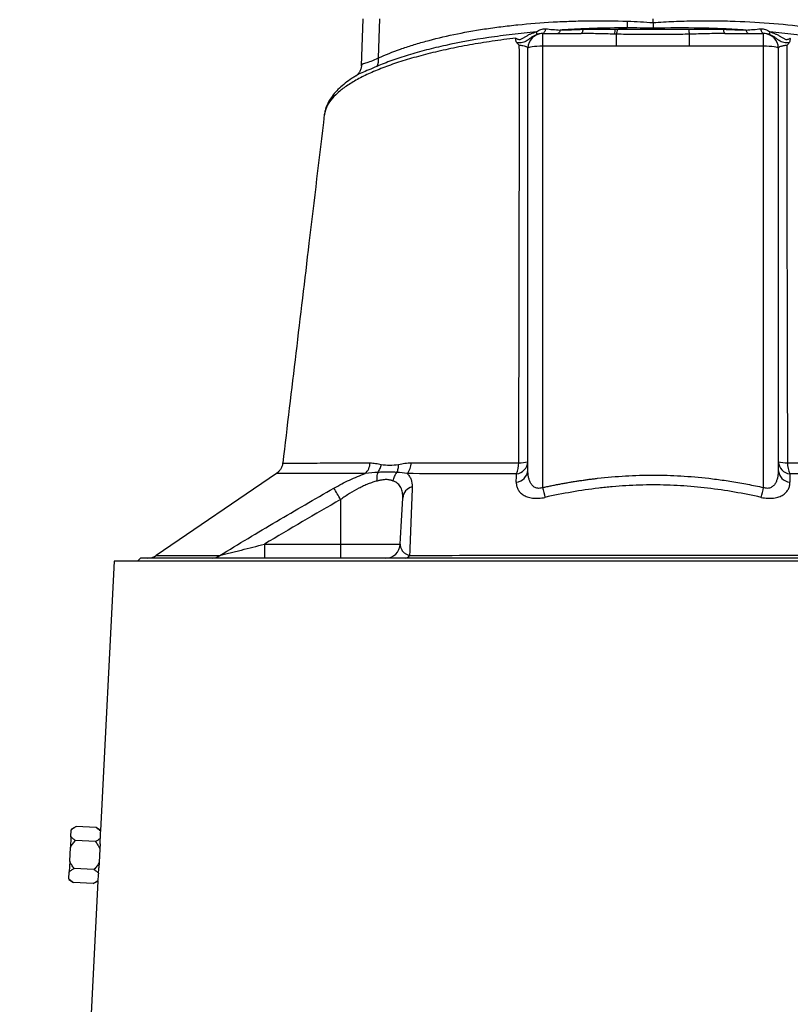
# Model space of a CAD drawing. Header units: millimetres. Extents: x 2434 to 3492, y 1333 to 4508.
# Tile 9 of 11: x 2499 to 3022, y 3318 to 3986. Entities that reach past the tile are written whole.
import ezdxf

# ---------------------------------------------------------------- set-up
doc = ezdxf.new("R2010")
doc.units = ezdxf.units.MM
doc.header["$LTSCALE"] = 2

msp = doc.modelspace()

# ---------------------------------------------------------------- linework, layer by layer
at = {"color": 7, "linetype": 'Continuous', "lineweight": 25}
for p, q in [((2731.96, 3986.33), (2730.84, 3954.51)), ((2742.56, 3959.8), (2743.34, 3986.33)), ((2928.93, 3983.76), (2928.93, 3986.33)), ((2853.93, 3976.33), (2853.93, 3967.73)), ((2853.93, 3976.33), (2880.06, 3976.33)), ((2904.16, 3967.73), (2904.16, 3975.87)), ((2953.7, 3967.73), (2953.7, 3975.87)), ((2977.8, 3976.33), (3003.93, 3976.33)), ((3003.93, 3967.73), (3003.93, 3976.33)), ((2843.93, 3679.93), (2843.93, 3966.33)), ((2853.93, 3967.73), (2853.93, 3668.25)), ((2904.16, 3967.73), (2853.93, 3967.73)), ((3003.93, 3967.73), (2953.7, 3967.73)), ((3003.93, 3668.25), (3003.93, 3967.73)), ((3013.93, 3966.33), (3013.93, 3679.93)), ((2677.7, 3684.85), (2677.71, 3684.85)), ((2673.34, 3677.86), (2591.66, 3622.2)), ((2716.8, 3660.09), (2716.8, 3629.81)), ((2665.15, 3629.81), (2665.15, 3620.33)), ((2665.15, 3629.81), (2716.8, 3629.81)), ((2716.8, 3629.81), (2757.3, 3629.81)), ((2716.8, 3629.81), (2716.8, 3620.33)), ((2562.94, 3618.33), (2553.67, 3435.55)), ((3294.92, 3618.33), (2562.94, 3618.33)), ((2580.93, 3620.33), (2578.93, 3618.33)), ((3276.93, 3620.33), (2580.93, 3620.33)), ((2533.72, 3431.24), (2533.96, 3435.91)), ((2533.99, 3436.43), (2533.96, 3435.91)), ((2537.36, 3438.15), (2533.99, 3436.43)), ((2550.78, 3437.47), (2537.36, 3438.15)), ((2553.69, 3435.59), (2550.78, 3437.47)), ((2553.67, 3435.19), (2553.67, 3435.55)), ((2533.72, 3431.24), (2533.36, 3424.01)), ((2550.3, 3427.99), (2536.88, 3428.67)), ((2532.88, 3414.68), (2533.36, 3424.01)), ((2553.33, 3423), (2552.86, 3413.67)), ((2553.51, 3426.5), (2553.33, 3423)), ((2532.88, 3414.68), (2532.52, 3407.45)), ((2549.33, 3409.02), (2535.92, 3409.7)), ((2552.86, 3413.67), (2552.68, 3410.2)), ((2532.28, 3402.79), (2532.25, 3402.27)), ((2532.25, 3402.27), (2535.43, 3400.21)), ((2532.28, 3402.79), (2532.52, 3407.45)), ((2551.93, 3401.25), (2551.96, 3401.51)), ((2551.92, 3401.1), (2498.91, 2356.33)), ((2548.85, 3399.53), (2535.43, 3400.21)), ((2548.85, 3399.53), (2551.92, 3401.1))]:
    msp.add_line(p, q, dxfattribs=at)
at = {"color": 7, "linetype": 'Continuous', "lineweight": 25, "flags": 128}
for points in [[(2855.89, 3979.53), (2855.73, 3978.84), (2855.54, 3978.21), (2855.31, 3977.66), (2855.06, 3977.19), (2854.78, 3976.82), (2854.49, 3976.55), (2854.19, 3976.39), (2853.89, 3976.33)], [(2865.82, 3978.67), (2865.67, 3978.15), (2865.5, 3977.69), (2865.31, 3977.29), (2865.11, 3976.95), (2864.9, 3976.68), (2864.68, 3976.49), (2864.45, 3976.37), (2864.22, 3976.33)], [(2881.32, 3979.19), (2881.21, 3978.57), (2881.09, 3978), (2880.94, 3977.51), (2880.78, 3977.1), (2880.62, 3976.77), (2880.44, 3976.53), (2880.25, 3976.38), (2880.06, 3976.33)], [(2976.54, 3979.19), (2976.65, 3978.57), (2976.78, 3978), (2976.92, 3977.51), (2977.08, 3977.1), (2977.25, 3976.77), (2977.43, 3976.53), (2977.61, 3976.38), (2977.8, 3976.33)], [(2992.04, 3978.67), (2992.19, 3978.15), (2992.36, 3977.69), (2992.55, 3977.29), (2992.75, 3976.95), (2992.97, 3976.68), (2993.19, 3976.49), (2993.41, 3976.37), (2993.64, 3976.33)], [(3001.97, 3979.53), (3002.13, 3978.84), (3002.33, 3978.21), (3002.55, 3977.66), (3002.8, 3977.19), (3003.08, 3976.82), (3003.37, 3976.55), (3003.67, 3976.39), (3003.98, 3976.33)], [(2853.93, 3967.73), (2851.98, 3967.7), (2850.1, 3967.62), (2848.38, 3967.49), (2846.86, 3967.32), (2845.62, 3967.11), (2844.69, 3966.87), (2844.12, 3966.61), (2843.93, 3966.33)], [(3013.93, 3966.33), (3013.74, 3966.61), (3013.17, 3966.87), (3012.25, 3967.11), (3011, 3967.32), (3009.49, 3967.49), (3007.76, 3967.62), (3005.88, 3967.7), (3003.93, 3967.73)]]:
    msp.add_lwpolyline(points, dxfattribs=at)
at = {"color": 7, "linetype": 'Continuous', "lineweight": 25}
for centre, radius, start, end in [((2830.87, 3987.65), 80.86, 354.67531, 357.91318), ((2853.93, 3966.33), 10, 90, 180), ((2846.54, 3976.25), 3.4, 349.87865, 20.11597), ((2891.5, 3979.97), 11.83, 339.96161, 356.90306), ((2891.83, 3980.01), 13, 341.41477, 356.92321), ((2966.03, 3980.01), 13, 183.07679, 198.58523), ((3003.93, 3966.33), 10, 0, 90), ((3011.32, 3976.25), 3.4, 159.88403, 190.12135), ((2732.88, 3958.7), 9.74, 331.34181, 6.49719), ((2726.01, 3685.49), 10.83, 313.973, 357.06124), ((2753.04, 3685.28), 11.72, 319.37891, 358.52425), ((2835.13, 3686.31), 8.83, 276.50455, 355.71051), ((2819.67, 3684.92), 18.03, 335.86726, 0.54592), ((2838.87, 3706.73), 21.67, 266.89961, 283.49047), ((3022.74, 3686.31), 8.83, 184.2895, 263.49548), ((3018.99, 3706.73), 21.67, 256.50952, 273.10039), ((3038.19, 3684.92), 18.03, 179.45412, 204.13277), ((2835.12, 3680.61), 8.83, 276.04098, 355.60775), ((3022.74, 3680.61), 8.83, 184.39226, 263.95906), ((2767.65, 3660.25), 8.76, 105.21891, 174.74082), ((2566.26, 3575.52), 172.66, 29.32648, 32.30206), ((3043.15, 3709.49), 193.66, 192.29345, 194.33091), ((2814.71, 3709.49), 193.66, 345.66916, 347.70661), ((2747.31, 3630.33), 10, 270, 357), ((2585.85, 3630.33), 10, 270.00134, 305.55433), ((2629.72, 3628.31), 7.97, 270.40143, 308.80622), ((2760.44, 3623.97), 3.65, 275.37819, 330.91757)]:
    msp.add_arc(centre, radius, start, end, dxfattribs=at)
for centre, major_axis, start_param, end_param in [((2929.9, 3411.85), (375.94, -28.63), 3.165988, 3.189223), ((2929.91, 3373.78), (377.87, -28.78), 3.123268, 3.146417)]:
    msp.add_ellipse(centre, major_axis=major_axis, ratio=0.576112, start_param=start_param, end_param=end_param, dxfattribs=at)
for points, knots in [([(2742.56, 3959.8), (2747.13, 3961.89), (2752.08, 3963.88), (2760.08, 3966.71), (2762.85, 3967.63), (2768.57, 3969.41), (2771.52, 3970.27), (2780.58, 3972.75), (2786.93, 3974.27), (2800.25, 3977.04), (2807.21, 3978.3), (2816.32, 3979.68), (2818.16, 3979.95), (2821.88, 3980.47), (2823.76, 3980.72), (2829.45, 3981.44), (2833.29, 3981.88), (2844.94, 3983.07), (2852.89, 3983.7), (2865.1, 3984.39), (2869.22, 3984.57), (2875.46, 3984.79), (2877.55, 3984.85), (2881.76, 3984.94), (2883.88, 3984.98), (2894.5, 3985.11), (2903.06, 3985.01), (2911.68, 3984.7)], [0, 0, 0, 0, 0.125, 0.125, 0.1875, 0.1875, 0.25, 0.25, 0.375, 0.375, 0.5, 0.5, 0.53125, 0.53125, 0.5625, 0.5625, 0.625, 0.625, 0.75, 0.75, 0.8125, 0.8125, 0.84375, 0.84375, 0.875, 0.875, 1, 1, 1, 1]), ([(2928.93, 3983.76), (2933.64, 3984.11), (2938.34, 3984.38), (2947.7, 3984.78), (2952.36, 3984.91), (2959.33, 3985.02), (2961.65, 3985.04), (2966.29, 3985.05), (2968.6, 3985.04), (2975.51, 3984.97), (2980.06, 3984.87), (2993.55, 3984.4), (3002.32, 3983.89), (3019.44, 3982.47), (3027.79, 3981.57), (3037.95, 3980.2), (3039.97, 3979.91), (3043.94, 3979.32), (3045.91, 3979.01), (3051.73, 3978.06), (3055.52, 3977.39), (3066.6, 3975.24), (3073.62, 3973.66), (3083.59, 3971.05), (3086.83, 3970.14), (3093.11, 3968.24), (3096.16, 3967.26), (3104.95, 3964.22), (3110.35, 3962.07), (3115.3, 3959.8)], [0, 0, 0, 0, 0.0625, 0.0625, 0.125, 0.125, 0.15625, 0.15625, 0.1875, 0.1875, 0.25, 0.25, 0.375, 0.375, 0.5, 0.5, 0.53125, 0.53125, 0.5625, 0.5625, 0.625, 0.625, 0.75, 0.75, 0.8125, 0.8125, 0.875, 0.875, 1, 1, 1, 1]), ([(2928.93, 3983.76), (2928.93, 3983.1), (2928.93, 3982.43), (2928.93, 3981.13), (2928.93, 3980.5), (2928.93, 3979.89)], [0, 0, 0, 0, 0.5, 0.5, 1, 1, 1, 1]), ([(2849.74, 3977.42), (2844.16, 3976.92), (2838.67, 3976.34), (2830.58, 3975.38), (2827.9, 3975.05), (2822.59, 3974.34), (2819.96, 3973.97), (2807.04, 3972.05), (2797.33, 3970.29), (2783.67, 3967.32), (2779.27, 3966.28), (2772.89, 3964.63), (2770.8, 3964.07), (2766.7, 3962.92), (2764.69, 3962.33), (2758.8, 3960.53), (2755.06, 3959.28), (2747.96, 3956.72), (2744.6, 3955.39), (2741.43, 3954.03)], [0, 0, 0, 0, 0.125, 0.125, 0.1875, 0.1875, 0.25, 0.25, 0.5, 0.5, 0.625, 0.625, 0.6875, 0.6875, 0.75, 0.75, 0.875, 0.875, 1, 1, 1, 1]), ([(2835.79, 3973.27), (2836.02, 3973.08), (2836.27, 3972.9), (2836.8, 3972.6), (2837.08, 3972.47), (2837.67, 3972.32), (2837.98, 3972.29), (2838.6, 3972.33), (2838.9, 3972.4), (2839.79, 3972.69), (2840.34, 3973), (2841.43, 3973.66), (2841.97, 3974.02), (2843.08, 3974.71), (2843.65, 3975.04), (2844.8, 3975.66), (2845.4, 3975.94), (2846.61, 3976.45), (2847.23, 3976.68), (2848.48, 3977.09), (2849.1, 3977.27), (2849.74, 3977.42)], [0, 0, 0, 0, 0.0625, 0.0625, 0.125, 0.125, 0.1875, 0.1875, 0.25, 0.25, 0.375, 0.375, 0.5, 0.5, 0.625, 0.625, 0.75, 0.75, 0.875, 0.875, 1, 1, 1, 1]), ([(2849.74, 3977.42), (2850.19, 3977.76), (2850.66, 3978.08), (2851.65, 3978.65), (2852.18, 3978.9), (2853.23, 3979.28), (2853.78, 3979.42), (2854.84, 3979.57), (2855.37, 3979.58), (2855.89, 3979.53)], [0, 0, 0, 0, 0.25, 0.25, 0.5, 0.5, 0.75, 0.75, 1, 1, 1, 1]), ([(2853.89, 3976.33), (2853.23, 3976.33), (2852.57, 3976.28), (2851.58, 3976.11), (2851.25, 3976.04), (2850.58, 3975.87), (2850.24, 3975.77), (2849.89, 3975.65)], [0, 0, 0, 0, 0.5, 0.5, 0.75, 0.75, 1, 1, 1, 1]), ([(2911.38, 3980.14), (2903.63, 3980.15), (2895.95, 3980.02), (2884.52, 3979.65), (2880.72, 3979.5), (2873.21, 3979.13), (2869.5, 3978.91), (2865.82, 3978.67)], [0, 0, 0, 0, 0.5, 0.5, 0.75, 0.75, 1, 1, 1, 1]), ([(2902.62, 3975.91), (2898.85, 3976.01), (2895.08, 3976.12), (2887.56, 3976.28), (2883.81, 3976.33), (2880.06, 3976.33)], [0, 0, 0, 0, 0.5, 0.5, 1, 1, 1, 1]), ([(2881.32, 3979.19), (2884.95, 3979.29), (2888.6, 3979.34), (2895.94, 3979.37), (2899.62, 3979.36), (2903.32, 3979.33)], [0, 0, 0, 0, 0.5, 0.5, 1, 1, 1, 1]), ([(2953.7, 3975.87), (2949.58, 3975.76), (2945.46, 3975.69), (2937.19, 3975.6), (2933.06, 3975.58), (2924.79, 3975.58), (2920.66, 3975.6), (2912.4, 3975.69), (2908.28, 3975.76), (2904.16, 3975.87)], [0, 0, 0, 0, 0.25, 0.25, 0.5, 0.5, 0.75, 0.75, 1, 1, 1, 1]), ([(2904.82, 3979.31), (2908.82, 3979.28), (2912.84, 3979.26), (2920.88, 3979.23), (2924.9, 3979.22), (2937, 3979.22), (2945.04, 3979.25), (2953.05, 3979.31)], [0, 0, 0, 0, 0.25, 0.25, 0.5, 0.5, 1, 1, 1, 1]), ([(2992.04, 3978.67), (2986.97, 3979.01), (2981.83, 3979.28), (2974.01, 3979.62), (2971.38, 3979.72), (2966.1, 3979.88), (2963.46, 3979.95), (2950.23, 3980.22), (2939.6, 3980.2), (2928.93, 3979.89)], [0, 0, 0, 0, 0.25, 0.25, 0.375, 0.375, 0.5, 0.5, 1, 1, 1, 1]), ([(2953.05, 3979.31), (2957, 3979.35), (2960.94, 3979.37), (2968.77, 3979.35), (2972.66, 3979.3), (2976.54, 3979.19)], [0, 0, 0, 0, 0.5, 0.5, 1, 1, 1, 1]), ([(2977.8, 3976.33), (2973.8, 3976.33), (2969.79, 3976.27), (2961.76, 3976.09), (2957.74, 3975.98), (2953.7, 3975.87)], [0, 0, 0, 0, 0.5, 0.5, 1, 1, 1, 1]), ([(3001.97, 3979.53), (3002.49, 3979.58), (3003.02, 3979.57), (3004.09, 3979.42), (3004.63, 3979.28), (3005.68, 3978.9), (3006.2, 3978.65), (3007.2, 3978.08), (3007.67, 3977.76), (3008.13, 3977.42)], [0, 0, 0, 0, 0.25, 0.25, 0.5, 0.5, 0.75, 0.75, 1, 1, 1, 1]), ([(3007.97, 3975.65), (3007.62, 3975.77), (3007.28, 3975.87), (3006.61, 3976.04), (3006.28, 3976.11), (3005.29, 3976.28), (3004.63, 3976.33), (3003.98, 3976.33)], [0, 0, 0, 0, 0.25, 0.25, 0.5, 0.5, 1, 1, 1, 1]), ([(3116.43, 3954.03), (3110.09, 3956.76), (3103, 3959.33), (3087.26, 3964.13), (3078.76, 3966.33), (3060.54, 3970.29), (3050.81, 3972.05), (3037.84, 3973.98), (3035.21, 3974.35), (3029.91, 3975.05), (3027.24, 3975.39), (3019.16, 3976.35), (3013.69, 3976.92), (3008.13, 3977.42)], [0, 0, 0, 0, 0.25, 0.25, 0.5, 0.5, 0.75, 0.75, 0.8125, 0.8125, 0.875, 0.875, 1, 1, 1, 1]), ([(3008.13, 3977.42), (3008.76, 3977.27), (3009.39, 3977.09), (3010.63, 3976.68), (3011.25, 3976.45), (3012.47, 3975.94), (3013.06, 3975.66), (3014.22, 3975.04), (3014.78, 3974.71), (3015.89, 3974.02), (3016.43, 3973.66), (3017.52, 3973), (3018.08, 3972.69), (3018.96, 3972.4), (3019.27, 3972.33), (3019.88, 3972.29), (3020.19, 3972.32), (3020.78, 3972.47), (3021.07, 3972.6), (3021.59, 3972.9), (3021.84, 3973.08), (3022.07, 3973.27)], [0, 0, 0, 0, 0.125, 0.125, 0.25, 0.25, 0.375, 0.375, 0.5, 0.5, 0.625, 0.625, 0.75, 0.75, 0.8125, 0.8125, 0.875, 0.875, 0.9375, 0.9375, 1, 1, 1, 1]), ([(2835.79, 3973.27), (2833.03, 3972.92), (2824.89, 3971.88), (2811.83, 3969.91), (2796.88, 3967.23), (2782.68, 3964.2), (2769.48, 3960.89), (2757.4, 3957.33), (2746.45, 3953.53), (2736.62, 3949.49), (2727.94, 3945.21), (2720.55, 3940.72), (2714.49, 3936.03), (2709.92, 3931.18), (2706.77, 3926.22), (2706.06, 3922.87), (2705.7, 3921.2)], [0, 0, 0, 0, 0.03611, 0.106682, 0.177738, 0.250295, 0.32336, 0.395005, 0.467112, 0.540631, 0.614619, 0.690219, 0.766305, 0.8439, 0.922012, 1, 1, 1, 1]), ([(2836.5, 3970.12), (2836.32, 3970.32), (2836.18, 3970.54), (2835.95, 3971.03), (2835.87, 3971.3), (2835.72, 3972.12), (2835.73, 3972.7), (2835.79, 3973.27)], [0, 0, 0, 0, 0.25, 0.25, 0.5, 0.5, 1, 1, 1, 1]), ([(2849.89, 3975.65), (2849.28, 3975.44), (2848.67, 3975.17), (2847.49, 3974.54), (2846.93, 3974.18), (2845.86, 3973.42), (2845.35, 3973.02), (2844.36, 3972.25), (2843.88, 3971.88), (2842.91, 3971.24), (2842.42, 3970.97), (2841.39, 3970.52), (2840.84, 3970.35), (2839.68, 3970.11), (2839.08, 3970.04), (2837.81, 3970.01), (2837.16, 3970.04), (2836.5, 3970.12)], [0, 0, 0, 0, 0.125, 0.125, 0.25, 0.25, 0.375, 0.375, 0.5, 0.5, 0.625, 0.625, 0.75, 0.75, 0.875, 0.875, 1, 1, 1, 1]), ([(3021.36, 3970.12), (3020.7, 3970.04), (3020.05, 3970.01), (3018.78, 3970.04), (3018.18, 3970.11), (3017.02, 3970.35), (3016.47, 3970.52), (3015.44, 3970.97), (3014.95, 3971.24), (3013.98, 3971.88), (3013.5, 3972.25), (3012.51, 3973.02), (3012.01, 3973.42), (3010.94, 3974.18), (3010.37, 3974.54), (3009.19, 3975.17), (3008.58, 3975.44), (3007.97, 3975.65)], [0, 0, 0, 0, 0.125, 0.125, 0.25, 0.25, 0.375, 0.375, 0.5, 0.5, 0.625, 0.625, 0.75, 0.75, 0.875, 0.875, 1, 1, 1, 1]), ([(3021.36, 3970.12), (3021.54, 3970.32), (3021.69, 3970.54), (3021.91, 3971.03), (3021.99, 3971.3), (3022.15, 3972.12), (3022.13, 3972.7), (3022.07, 3973.27)], [0, 0, 0, 0, 0.25, 0.25, 0.5, 0.5, 1, 1, 1, 1]), ([(2837.7, 3685.09), (2837.86, 3732.72), (2837.99, 3780.16), (2838.09, 3851.04), (2838.12, 3874.59), (2838.14, 3921.55), (2838.13, 3944.95), (2838.11, 3968.26)], [0, 0, 0, 0, 0.5, 0.5, 0.75, 0.75, 1, 1, 1, 1]), ([(2843.93, 3966.33), (2843.93, 3966.53), (2843.8, 3966.73), (2843.42, 3967.01), (2843.26, 3967.1), (2842.88, 3967.28), (2842.66, 3967.37), (2841.91, 3967.63), (2841.3, 3967.78), (2839.84, 3968.06), (2839.02, 3968.17), (2838.11, 3968.26)], [0, 0, 0, 0, 0.25, 0.25, 0.375, 0.375, 0.5, 0.5, 0.75, 0.75, 1, 1, 1, 1]), ([(2953.7, 3967.73), (2952.75, 3967.73), (2950.69, 3967.73), (2947.97, 3967.74), (2944.79, 3967.76), (2938.6, 3967.8), (2928.93, 3967.86), (2919.26, 3967.8), (2913.07, 3967.76), (2909.89, 3967.74), (2907.17, 3967.73), (2905.11, 3967.73), (2904.16, 3967.73)], [0, 0, 0, 0, 0.057565, 0.125002, 0.164703, 0.250003, 0.500005, 0.750002, 0.835297, 0.875001, 0.942436, 1, 1, 1, 1]), ([(3019.75, 3968.26), (3018.84, 3968.17), (3018.03, 3968.06), (3016.94, 3967.85), (3016.6, 3967.78), (3015.98, 3967.62), (3015.7, 3967.54), (3014.95, 3967.28), (3014.57, 3967.1), (3014.06, 3966.72), (3013.93, 3966.53), (3013.93, 3966.33)], [0, 0, 0, 0, 0.25, 0.25, 0.375, 0.375, 0.5, 0.5, 0.75, 0.75, 1, 1, 1, 1]), ([(3019.75, 3968.26), (3019.73, 3944.96), (3019.72, 3921.57), (3019.74, 3886.37), (3019.75, 3874.61), (3019.77, 3851.06), (3019.79, 3839.26), (3019.84, 3803.83), (3019.89, 3780.16), (3020.01, 3732.69), (3020.08, 3708.9), (3020.16, 3685.09)], [0, 0, 0, 0, 0.25, 0.25, 0.375, 0.375, 0.5, 0.5, 0.75, 0.75, 1, 1, 1, 1]), ([(2730.89, 3954.53), (2730.89, 3954.16), (2730.87, 3953.09), (2730.2, 3951.09), (2728.99, 3949.19), (2727.69, 3947.96), (2727.08, 3947.58), (2726.84, 3947.43)], [0, 0, 0, 0, 0.133383, 0.383022, 0.627111, 0.847575, 1, 1, 1, 1]), ([(2726.81, 3947.34), (2726.05, 3946.88), (2723.54, 3945.37), (2719.87, 3942.67), (2715.81, 3939.22), (2712.37, 3935.61), (2709.58, 3931.86), (2707.52, 3928.02), (2706.2, 3924.47), (2705.89, 3922.17), (2705.76, 3921.21)], [0, 0, 0, 0, 0.062353, 0.205284, 0.349365, 0.493588, 0.635919, 0.773979, 0.905934, 1, 1, 1, 1]), ([(2705.71, 3921.33), (2702.24, 3892.22), (2692.83, 3813.4), (2683.43, 3734.59), (2677.5, 3684.87)], [0, 0, 0, 0, 0.369279, 1, 1, 1, 1]), ([(2677.44, 3684.89), (2677.39, 3684.41), (2677.27, 3683.19), (2676.52, 3681.41), (2675.41, 3679.72), (2674.31, 3678.56), (2673.56, 3678.05), (2673.31, 3677.88)], [0, 0, 0, 0, 0.171865, 0.436398, 0.675966, 0.894092, 1, 1, 1, 1]), ([(2736.82, 3684.93), (2738.07, 3684.94), (2739.32, 3684.83), (2741.83, 3684.46), (2743.09, 3684.2), (2744.37, 3683.95)], [0, 0, 0, 0, 0.5, 0.5, 1, 1, 1, 1]), ([(2742.17, 3678.51), (2742.73, 3679.27), (2743.2, 3680.13), (2743.94, 3681.97), (2744.21, 3682.95), (2744.37, 3683.95)], [0, 0, 0, 0, 0.5, 0.5, 1, 1, 1, 1]), ([(2744.37, 3683.95), (2746.22, 3683.58), (2748.13, 3683.38), (2752.05, 3683.39), (2754.06, 3683.58), (2756.1, 3683.96)], [0, 0, 0, 0, 0.5, 0.5, 1, 1, 1, 1]), ([(2755.02, 3678.49), (2755.4, 3679.26), (2755.69, 3680.13), (2756.05, 3681.98), (2756.13, 3682.96), (2756.1, 3683.96)], [0, 0, 0, 0, 0.5, 0.5, 1, 1, 1, 1]), ([(2756.1, 3683.96), (2757.52, 3684.22), (2758.94, 3684.48), (2761.83, 3684.86), (2763.29, 3684.98), (2764.76, 3684.98)], [0, 0, 0, 0, 0.5, 0.5, 1, 1, 1, 1]), ([(2764.76, 3684.98), (2775.57, 3685), (2787.05, 3685.02), (2805.3, 3685.05), (2811.55, 3685.05), (2821.18, 3685.07), (2824.44, 3685.07), (2831.02, 3685.08), (2834.35, 3685.08), (2837.7, 3685.09)], [0, 0, 0, 0, 0.5, 0.5, 0.75, 0.75, 0.875, 0.875, 1, 1, 1, 1]), ([(3020.16, 3685.09), (3026.86, 3685.08), (3033.4, 3685.07), (3046.17, 3685.05), (3052.41, 3685.05), (3064.57, 3685.03), (3070.5, 3685.02), (3079.17, 3685), (3082.02, 3685), (3087.63, 3684.99), (3090.39, 3684.99), (3093.1, 3684.98)], [0, 0, 0, 0, 0.25, 0.25, 0.5, 0.5, 0.75, 0.75, 0.875, 0.875, 1, 1, 1, 1]), ([(2712.21, 3667.79), (2715.72, 3669.78), (2719.26, 3671.63), (2724.61, 3674.14), (2726.4, 3674.93), (2730, 3676.41), (2731.78, 3677.09), (2733.53, 3677.7)], [0, 0, 0, 0, 0.5, 0.5, 0.75, 0.75, 1, 1, 1, 1]), ([(2741.6, 3672.65), (2741.49, 3673.72), (2741.48, 3674.78), (2741.68, 3676.76), (2741.88, 3677.69), (2742.17, 3678.51)], [0, 0, 0, 0, 0.5, 0.5, 1, 1, 1, 1]), ([(2755.02, 3678.49), (2754.05, 3678.54), (2753.05, 3678.59), (2750.99, 3678.66), (2749.94, 3678.68), (2747.8, 3678.68), (2746.71, 3678.66), (2744.48, 3678.6), (2743.34, 3678.55), (2742.17, 3678.51)], [0, 0, 0, 0, 0.25, 0.25, 0.5, 0.5, 0.75, 0.75, 1, 1, 1, 1]), ([(2752.56, 3672.66), (2752.7, 3673.73), (2752.98, 3674.78), (2753.82, 3676.76), (2754.37, 3677.68), (2755.02, 3678.49)], [0, 0, 0, 0, 0.5, 0.5, 1, 1, 1, 1]), ([(2761.94, 3677.65), (2762.56, 3677.09), (2763.08, 3676.48), (2763.75, 3675.48), (2763.95, 3675.14), (2764.32, 3674.42), (2764.48, 3674.05), (2765.18, 3672.16), (2765.41, 3670.49), (2765.35, 3668.7)], [0, 0, 0, 0, 0.25, 0.25, 0.375, 0.375, 0.5, 0.5, 1, 1, 1, 1]), ([(2836.13, 3677.54), (2829.27, 3677.55), (2822.59, 3677.56), (2809.57, 3677.58), (2803.22, 3677.59), (2784.68, 3677.61), (2772.98, 3677.63), (2761.94, 3677.65)], [0, 0, 0, 0, 0.25, 0.25, 0.5, 0.5, 1, 1, 1, 1]), ([(2853.93, 3668.25), (2853.5, 3668.06), (2853.06, 3667.92), (2852.15, 3667.72), (2851.68, 3667.66), (2850.77, 3667.68), (2850.34, 3667.74), (2849.52, 3667.95), (2849.13, 3668.1), (2848.06, 3668.66), (2847.48, 3669.15), (2846.48, 3670.25), (2846.07, 3670.85), (2845.39, 3672.12), (2845.11, 3672.79), (2844.65, 3674.16), (2844.47, 3674.85), (2844.05, 3676.98), (2843.93, 3678.45), (2843.93, 3679.93)], [0, 0, 0, 0, 0.0625, 0.0625, 0.125, 0.125, 0.1875, 0.1875, 0.25, 0.25, 0.375, 0.375, 0.5, 0.5, 0.625, 0.625, 0.75, 0.75, 1, 1, 1, 1]), ([(2853.93, 3668.25), (2854.91, 3668.46), (2856.86, 3668.88), (2859.78, 3669.48), (2862.69, 3670.06), (2865.59, 3670.61), (2868.48, 3671.14), (2871.36, 3671.65), (2874.23, 3672.13), (2877.08, 3672.58), (2879.93, 3673.01), (2882.76, 3673.42), (2885.59, 3673.8), (2888.4, 3674.16), (2896.58, 3675.14), (2910.09, 3676.31), (2928.97, 3676.87), (2947.84, 3676.31), (2962.14, 3675.06), (2971.93, 3673.86), (2977.17, 3673.13), (2982.45, 3672.33), (2987.77, 3671.44), (2993.13, 3670.46), (2998.52, 3669.41), (3002.12, 3668.64), (3003.93, 3668.25)], [0, 0, 0, 0, 0.019837, 0.039569, 0.059198, 0.078724, 0.098149, 0.117473, 0.136699, 0.155826, 0.174857, 0.193792, 0.212632, 0.231379, 0.250034, 0.376074, 0.500303, 0.624384, 0.750276, 0.784953, 0.819949, 0.855274, 0.890934, 0.926937, 0.96329, 1, 1, 1, 1]), ([(3013.93, 3679.93), (3013.93, 3678.45), (3013.81, 3676.99), (3013.39, 3674.86), (3013.21, 3674.16), (3012.76, 3672.79), (3012.48, 3672.13), (3011.79, 3670.86), (3011.38, 3670.25), (3010.64, 3669.43), (3010.37, 3669.17), (3009.78, 3668.7), (3009.45, 3668.48), (3008.74, 3668.11), (3008.36, 3667.95), (3007.53, 3667.74), (3007.09, 3667.68), (3006.18, 3667.66), (3005.73, 3667.71), (3004.82, 3667.91), (3004.36, 3668.06), (3003.93, 3668.25)], [0, 0, 0, 0, 0.25, 0.25, 0.375, 0.375, 0.5, 0.5, 0.625, 0.625, 0.6875, 0.6875, 0.75, 0.75, 0.8125, 0.8125, 0.875, 0.875, 0.9375, 0.9375, 1, 1, 1, 1]), ([(3095.92, 3677.65), (3093.17, 3677.65), (3090.36, 3677.64), (3084.65, 3677.63), (3081.74, 3677.63), (3072.93, 3677.61), (3066.89, 3677.6), (3054.52, 3677.59), (3048.18, 3677.58), (3035.19, 3677.56), (3028.54, 3677.55), (3021.73, 3677.54)], [0, 0, 0, 0, 0.125, 0.125, 0.25, 0.25, 0.5, 0.5, 0.75, 0.75, 1, 1, 1, 1]), ([(2741.6, 3672.65), (2740.6, 3672.41), (2739.58, 3672.12), (2737.54, 3671.44), (2736.51, 3671.07), (2734.43, 3670.24), (2733.39, 3669.78), (2731.28, 3668.8), (2730.22, 3668.28), (2727.04, 3666.62), (2724.96, 3665.42), (2720.84, 3662.86), (2718.81, 3661.51), (2716.8, 3660.09)], [0, 0, 0, 0, 0.125, 0.125, 0.25, 0.25, 0.375, 0.375, 0.5, 0.5, 0.75, 0.75, 1, 1, 1, 1]), ([(2752.56, 3672.66), (2752.39, 3672.72), (2752.08, 3672.84), (2751.6, 3672.99), (2751.15, 3673.12), (2750.7, 3673.23), (2750, 3673.39), (2749.01, 3673.54), (2747.66, 3673.61), (2746.25, 3673.54), (2744.96, 3673.37), (2743.79, 3673.15), (2742.75, 3672.92), (2741.99, 3672.74), (2741.6, 3672.65)], [0, 0, 0, 0, 0.056515, 0.109735, 0.159667, 0.206317, 0.249696, 0.377352, 0.499103, 0.621321, 0.749708, 0.823789, 0.907209, 1, 1, 1, 1]), ([(2758.93, 3661.05), (2759, 3662.37), (2758.94, 3663.63), (2758.64, 3665.42), (2758.5, 3665.99), (2758.15, 3667.11), (2757.93, 3667.64), (2757.17, 3669.16), (2756.5, 3670.06), (2755.22, 3671.21), (2754.74, 3671.56), (2753.71, 3672.18), (2753.16, 3672.44), (2752.56, 3672.66)], [0, 0, 0, 0, 0.25, 0.25, 0.375, 0.375, 0.5, 0.5, 0.75, 0.75, 0.875, 0.875, 1, 1, 1, 1]), ([(2765.35, 3668.7), (2765.11, 3661.31), (2764.84, 3653.7), (2764.26, 3638.16), (2763.96, 3630.23), (2763.63, 3622.19)], [0, 0, 0, 0, 0.5, 0.5, 1, 1, 1, 1]), ([(2836.05, 3671.82), (2836.04, 3671), (2836.12, 3670.2), (2836.46, 3668.64), (2836.73, 3667.89), (2837.28, 3666.81), (2837.49, 3666.45), (2837.96, 3665.76), (2838.23, 3665.43), (2839.12, 3664.45), (2839.82, 3663.85), (2841.06, 3663.05), (2841.5, 3662.8), (2842.46, 3662.33), (2842.97, 3662.11), (2844.05, 3661.73), (2844.62, 3661.57), (2845.81, 3661.29), (2846.45, 3661.17), (2847.74, 3661), (2848.41, 3660.95), (2849.78, 3660.9), (2850.5, 3660.91), (2852.64, 3661.03), (2854.08, 3661.23), (2855.52, 3661.55)], [0, 0, 0, 0, 0.125, 0.125, 0.25, 0.25, 0.3125, 0.3125, 0.375, 0.375, 0.5, 0.5, 0.5625, 0.5625, 0.625, 0.625, 0.6875, 0.6875, 0.75, 0.75, 0.8125, 0.8125, 0.875, 0.875, 1, 1, 1, 1]), ([(3002.35, 3661.55), (2990.28, 3664.23), (2978.15, 3666.35), (2959.81, 3668.52), (2953.67, 3669.07), (2941.35, 3669.81), (2935.16, 3670.01), (2922.8, 3670.01), (2916.62, 3669.82), (2907.37, 3669.26), (2904.28, 3669.03), (2898.12, 3668.48), (2895.05, 3668.16), (2879.73, 3666.35), (2867.58, 3664.23), (2855.52, 3661.55)], [0, 0, 0, 0, 0.25, 0.25, 0.375, 0.375, 0.5, 0.5, 0.625, 0.625, 0.6875, 0.6875, 0.75, 0.75, 1, 1, 1, 1]), ([(3002.35, 3661.55), (3003.79, 3661.23), (3005.23, 3661.03), (3007.37, 3660.91), (3008.08, 3660.9), (3009.46, 3660.95), (3010.12, 3661), (3011.41, 3661.17), (3012.04, 3661.28), (3013.25, 3661.57), (3013.82, 3661.74), (3015.43, 3662.3), (3016.38, 3662.77), (3018.05, 3663.86), (3018.75, 3664.46), (3019.63, 3665.43), (3019.9, 3665.76), (3020.37, 3666.46), (3020.59, 3666.81), (3021.14, 3667.9), (3021.4, 3668.66), (3021.74, 3670.21), (3021.82, 3671), (3021.81, 3671.82)], [0, 0, 0, 0, 0.125, 0.125, 0.1875, 0.1875, 0.25, 0.25, 0.3125, 0.3125, 0.375, 0.375, 0.5, 0.5, 0.625, 0.625, 0.6875, 0.6875, 0.75, 0.75, 0.875, 0.875, 1, 1, 1, 1]), ([(2634.71, 3622.09), (2647.52, 3629.89), (2660.38, 3637.61), (2686.2, 3652.86), (2699.16, 3660.39), (2712.21, 3667.79)], [0, 0, 0, 0, 0.5, 0.5, 1, 1, 1, 1]), ([(2634.71, 3622.09), (2635.18, 3622.21), (2635.71, 3622.34), (2636.83, 3622.62), (2637.41, 3622.77), (2639.2, 3623.22), (2640.44, 3623.53), (2642.96, 3624.17), (2644.24, 3624.5), (2646.82, 3625.15), (2648.12, 3625.48), (2652.03, 3626.48), (2654.64, 3627.14), (2659.89, 3628.47), (2662.52, 3629.14), (2665.15, 3629.81)], [0, 0, 0, 0, 0.0625, 0.0625, 0.125, 0.125, 0.25, 0.25, 0.375, 0.375, 0.5, 0.5, 0.75, 0.75, 1, 1, 1, 1]), ([(2757.3, 3629.81), (2757.26, 3629.15), (2757.32, 3628.49), (2757.63, 3627.17), (2757.89, 3626.51), (2758.49, 3625.53), (2758.72, 3625.21), (2759.28, 3624.56), (2759.61, 3624.24), (2760.2, 3623.77), (2760.42, 3623.61), (2760.89, 3623.3), (2761.15, 3623.15), (2761.72, 3622.86), (2762.04, 3622.71), (2762.76, 3622.44), (2763.15, 3622.31), (2763.63, 3622.19)], [0, 0, 0, 0, 0.25, 0.25, 0.5, 0.5, 0.625, 0.625, 0.75, 0.75, 0.8125, 0.8125, 0.875, 0.875, 0.9375, 0.9375, 1, 1, 1, 1]), ([(2763.63, 3622.19), (2776.28, 3622.2), (2789.24, 3622.21), (2815.78, 3622.23), (2829.35, 3622.24), (2850.18, 3622.25), (2857.2, 3622.25), (2867.85, 3622.25), (2871.42, 3622.25), (2878.56, 3622.26), (2882.13, 3622.26), (2899.98, 3622.26), (2914.27, 3622.26), (2942.86, 3622.26), (2957.17, 3622.26), (2978.64, 3622.26), (2985.81, 3622.25), (3000.04, 3622.25), (3007.12, 3622.25), (3028.09, 3622.24), (3041.76, 3622.23), (3061.81, 3622.22), (3068.41, 3622.21), (3078.2, 3622.21), (3081.45, 3622.2), (3087.88, 3622.2), (3091.07, 3622.2), (3094.23, 3622.19)], [0, 0, 0, 0, 0.125, 0.125, 0.25, 0.25, 0.3125, 0.3125, 0.34375, 0.34375, 0.375, 0.375, 0.5, 0.5, 0.625, 0.625, 0.6875, 0.6875, 0.75, 0.75, 0.875, 0.875, 0.9375, 0.9375, 0.96875, 0.96875, 1, 1, 1, 1]), ([(2533.96, 3435.91), (2534.4, 3436.33), (2534.92, 3436.72), (2536.07, 3437.46), (2536.7, 3437.82), (2537.36, 3438.15)], [0, 0, 0, 0, 0.5, 0.5, 1, 1, 1, 1]), ([(2550.78, 3437.47), (2551.33, 3437.12), (2551.85, 3436.75), (2552.83, 3435.99), (2553.28, 3435.6), (2553.67, 3435.19)], [0, 0, 0, 0, 0.5, 0.5, 1, 1, 1, 1]), ([(2533.36, 3424.01), (2533.82, 3424.87), (2534.36, 3425.68), (2535.56, 3427.24), (2536.21, 3427.97), (2536.88, 3428.67)], [0, 0, 0, 0, 0.5, 0.5, 1, 1, 1, 1]), ([(2536.88, 3428.67), (2536.26, 3429.07), (2535.67, 3429.48), (2534.6, 3430.34), (2534.12, 3430.78), (2533.72, 3431.24)], [0, 0, 0, 0, 0.5, 0.5, 1, 1, 1, 1]), ([(2553.6, 3430.14), (2553.16, 3429.74), (2552.65, 3429.36), (2551.54, 3428.65), (2550.93, 3428.31), (2550.3, 3427.99)], [0, 0, 0, 0, 0.5, 0.5, 1, 1, 1, 1]), ([(2550.3, 3427.99), (2550.9, 3427.22), (2551.47, 3426.42), (2552.5, 3424.76), (2552.96, 3423.9), (2553.33, 3423)], [0, 0, 0, 0, 0.5, 0.5, 1, 1, 1, 1]), ([(2553.51, 3426.5), (2553.53, 3427.15), (2553.54, 3427.8), (2553.57, 3429.02), (2553.59, 3429.59), (2553.6, 3430.14)], [0, 0, 0, 0, 0.5, 0.5, 1, 1, 1, 1]), ([(2535.92, 3409.7), (2535.32, 3410.46), (2534.75, 3411.26), (2533.71, 3412.92), (2533.26, 3413.78), (2532.88, 3414.68)], [0, 0, 0, 0, 0.5, 0.5, 1, 1, 1, 1]), ([(2532.52, 3407.45), (2532.96, 3407.87), (2533.48, 3408.26), (2534.63, 3409.01), (2535.26, 3409.36), (2535.92, 3409.7)], [0, 0, 0, 0, 0.5, 0.5, 1, 1, 1, 1]), ([(2552.86, 3413.67), (2552.4, 3412.81), (2551.85, 3412), (2550.65, 3410.44), (2550, 3409.71), (2549.33, 3409.02)], [0, 0, 0, 0, 0.5, 0.5, 1, 1, 1, 1]), ([(2549.33, 3409.02), (2549.93, 3408.63), (2550.5, 3408.23), (2551.54, 3407.41), (2552.01, 3406.98), (2552.4, 3406.54)], [0, 0, 0, 0, 0.5, 0.5, 1, 1, 1, 1]), ([(2552.4, 3406.54), (2552.44, 3407.1), (2552.49, 3407.68), (2552.58, 3408.9), (2552.63, 3409.54), (2552.68, 3410.2)], [0, 0, 0, 0, 0.5, 0.5, 1, 1, 1, 1]), ([(2535.43, 3400.21), (2534.82, 3400.61), (2534.23, 3401.02), (2533.16, 3401.88), (2532.67, 3402.33), (2532.28, 3402.79)], [0, 0, 0, 0, 0.5, 0.5, 1, 1, 1, 1]), ([(2551.96, 3401.51), (2551.53, 3401.14), (2551.05, 3400.8), (2550, 3400.14), (2549.44, 3399.83), (2548.85, 3399.53)], [0, 0, 0, 0, 0.5, 0.5, 1, 1, 1, 1])]:
    msp.add_open_spline(points, degree=3, knots=knots, dxfattribs=at)
for points in [[(2911.68, 3984.7), (2917.42, 3984.5), (2923.17, 3984.19), (2928.93, 3983.76)], [(2855.89, 3979.53), (2859.17, 3979.2), (2862.47, 3978.91), (2865.82, 3978.67)], [(2865.82, 3978.67), (2870.92, 3978.87), (2876.09, 3979.04), (2881.32, 3979.19)], [(2904.16, 3975.87), (2903.65, 3975.88), (2903.13, 3975.9), (2902.62, 3975.91)], [(2903.32, 3979.33), (2906, 3979.65), (2908.69, 3979.91), (2911.38, 3980.14)], [(2903.32, 3979.33), (2903.82, 3979.32), (2904.32, 3979.32), (2904.82, 3979.31)], [(2928.93, 3979.89), (2923.07, 3980.06), (2917.22, 3980.14), (2911.38, 3980.14)], [(2976.54, 3979.19), (2981.77, 3979.04), (2986.95, 3978.87), (2992.04, 3978.67)], [(2992.04, 3978.67), (2995.39, 3978.91), (2998.69, 3979.2), (3001.97, 3979.53)], [(2836.5, 3970.12), (2837.05, 3969.52), (2837.59, 3968.9), (2838.11, 3968.26)], [(3021.36, 3970.12), (3020.81, 3969.52), (3020.28, 3968.9), (3019.75, 3968.26)], [(2742.17, 3678.51), (2739.36, 3678.44), (2736.46, 3678.24), (2733.53, 3677.7)], [(2761.94, 3677.65), (2759.72, 3678.21), (2757.44, 3678.42), (2755.02, 3678.49)], [(2836.05, 3671.82), (2836.08, 3673.73), (2836.1, 3675.64), (2836.13, 3677.54)], [(3021.73, 3677.54), (3021.76, 3675.64), (3021.79, 3673.73), (3021.81, 3671.82)], [(2716.8, 3660.09), (2699.47, 3650.2), (2682.27, 3640.08), (2665.15, 3629.81)], [(2757.3, 3629.81), (2757.86, 3640.52), (2758.41, 3650.99), (2758.93, 3661.05)]]:
    msp.add_open_spline(points, degree=3, dxfattribs=at)
at = {"color": 8, "linetype": 'Continuous', "lineweight": 25}
for points, knots in [([(2730.88, 3954.53), (2731.02, 3954.93), (2731.31, 3955.77), (2733.67, 3956.43), (2737.33, 3957.42), (2740.8, 3959), (2742.56, 3959.8)], [0, 0, 0, 0, 0.2422, 0.502953, 0.748148, 1, 1, 1, 1]), ([(2741.43, 3954.03), (2739.52, 3953.22), (2735.69, 3951.59), (2731.02, 3949.59), (2728.04, 3948.27), (2726.95, 3947.45), (2726.81, 3947.35)], [0, 0, 0, 0, 0.3157203, 0.6339705, 0.9544013, 1, 1, 1, 1]), ([(2677.71, 3684.85), (2677.7, 3684.85), (2677.69, 3684.85), (2679.77, 3684.85), (2683.6, 3684.85), (2689.32, 3684.86), (2696.5, 3684.87), (2704.85, 3684.88), (2714.15, 3684.9), (2724.69, 3684.91), (2732.77, 3684.93), (2736.82, 3684.93)], [0, 0, 0, 0, 0.0826496, 0.2012878, 0.3207467, 0.442751, 0.5656155, 0.6727347, 0.7804262, 0.8899055, 1, 1, 1, 1]), ([(2733.53, 3677.7), (2729.52, 3677.7), (2721.47, 3677.71), (2710.8, 3677.73), (2701.21, 3677.74), (2692.69, 3677.75), (2685.44, 3677.76), (2679.61, 3677.77), (2675.59, 3677.77), (2673.41, 3677.77), (2673.4, 3677.77), (2673.4, 3677.77)], [0, 0, 0, 0, 0.10729, 0.21516, 0.324827, 0.435108, 0.554011, 0.673707, 0.795929, 0.919041, 1, 1, 1, 1]), ([(2591.75, 3622.07), (2591.75, 3622.07), (2591.76, 3622.07), (2594.32, 3622.07), (2598.27, 3622.07), (2602.93, 3622.07), (2608.75, 3622.08), (2615.77, 3622.08), (2622.77, 3622.09), (2629.18, 3622.09), (2632.87, 3622.09), (2634.71, 3622.09)], [0, 0, 0, 0, 0.113794, 0.282358, 0.398427, 0.514496, 0.630977, 0.748726, 0.866906, 0.933414, 1, 1, 1, 1])]:
    msp.add_open_spline(points, degree=3, knots=knots, dxfattribs=at)

doc.saveas('drawing.dxf')
